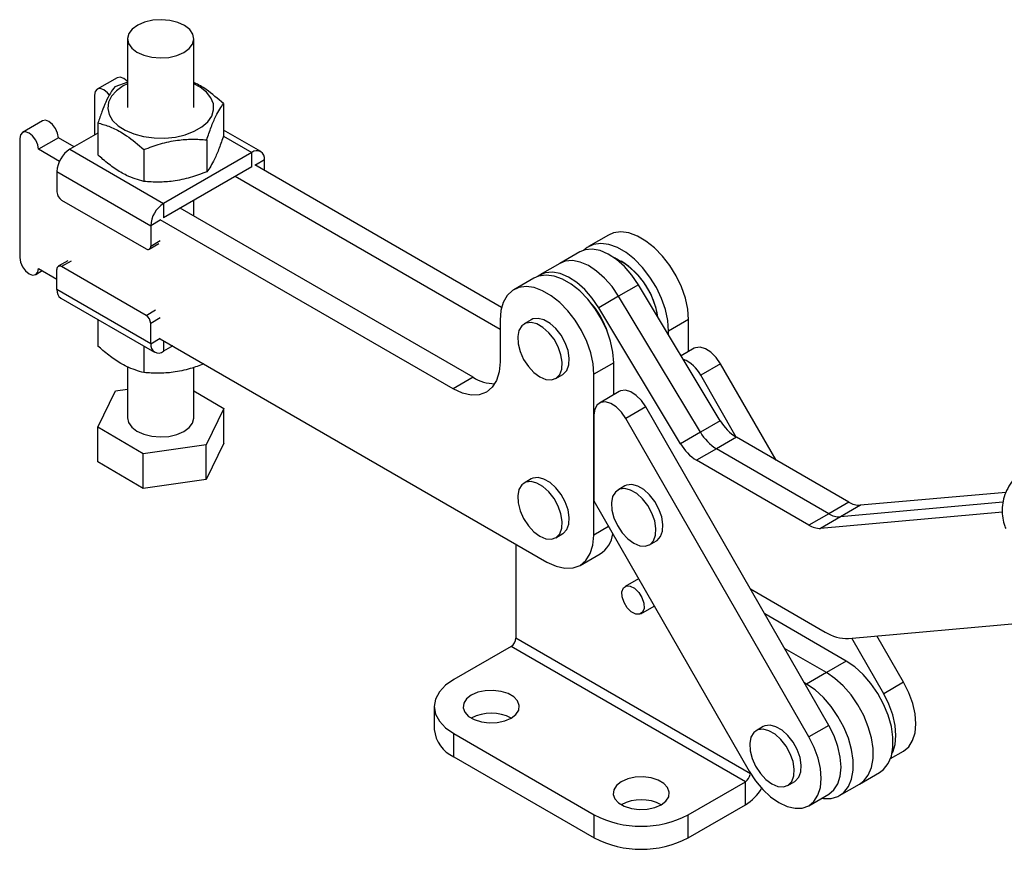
# Model space of a CAD drawing. Extents: x 48 to 629, y 23 to 401.
# Tile 13 of 14: x 401 to 550, y 234 to 359. Entities that reach past the tile are written whole.
import ezdxf

# ---------------------------------------------------------------- set-up
doc = ezdxf.new("R2010")
doc.units = 0
doc.header["$LTSCALE"] = 1.5
doc.layers.get('0').update_dxf_attribs({"linetype": 'CONTINUOUS'})

msp = doc.modelspace()

# ---------------------------------------------------------------- linework, layer by layer
at = {"color": 7, "linetype": 'CONTINUOUS'}
for p, q in [((417.463306, 356.352557), (417.463449, 345.982408)), ((427.463448, 345.982545), (427.463311, 356.352692)), ((415.877505, 350.488647), (412.872302, 348.75378)), ((417.505639, 349.829692), (415.52324, 349.133221)), ((412.458009, 347.838063), (412.458088, 341.838027)), ((431.943977, 346.593389), (431.944046, 341.772272)), ((404.599153, 343.977793), (401.593949, 342.242926)), ((412.982945, 343.660297), (412.983009, 338.839181)), ((412.982962, 342.14103), (408.745665, 339.694891)), ((437.556299, 339.341449), (431.944035, 342.581238)), ((401.179656, 341.327209), (401.179898, 323.363171)), ((407.013287, 341.429311), (404.008083, 339.694444)), ((409.381729, 340.062081), (407.013287, 341.429311)), ((429.403683, 341.120465), (429.403746, 336.299351)), ((407.174929, 337.866321), (404.008083, 339.694444)), ((408.745665, 339.694891), (422.887803, 331.531066)), ((419.923162, 339.65392), (419.92323, 334.832803)), ((436.18141, 339.205302), (422.887803, 331.531066)), ((436.181442, 337.041452), (436.18141, 339.205302)), ((473.881753, 315.849686), (436.676417, 337.327194)), ((438.126007, 336.490389), (438.125986, 338.082357)), ((406.801153, 336.326824), (420.943291, 328.162999)), ((406.801153, 336.326824), (406.801195, 333.264773)), ((436.181442, 337.041452), (422.887835, 329.367216)), ((473.657922, 312.509217), (433.671213, 335.592327)), ((407.508314, 332.040034), (420.236236, 324.692592)), ((422.887803, 331.531066), (422.887835, 329.367216)), ((427.463674, 329.623925), (427.463643, 332.008772)), ((469.592235, 305.304391), (425.398064, 330.81634)), ((466.587031, 303.569524), (422.39286, 329.081473)), ((420.943291, 328.162999), (420.943333, 325.100948)), ((420.736187, 324.643089), (422.185756, 325.479907)), ((490.012933, 326.764795), (487.00773, 325.029928)), ((485.681318, 324.220047), (482.676114, 322.48518)), ((408.458074, 322.882821), (407.008505, 322.046003)), ((482.676114, 322.48518), (479.67091, 320.750312)), ((492.008225, 322.778765), (491.902177, 322.840005)), ((403.594033, 320.81469), (404.594308, 321.392136)), ((404.008326, 321.730406), (406.801376, 320.118063)), ((406.801395, 318.526096), (406.801353, 321.588148)), ((420.236373, 314.649061), (407.508451, 321.996503)), ((478.734581, 320.253941), (475.729377, 318.519074)), ((420.943533, 310.36227), (406.801395, 318.526096)), ((494.537182, 319.268123), (491.531978, 317.533256)), ((506.876101, 298.765927), (494.537182, 319.268123)), ((407.371083, 317.267004), (421.513221, 309.103178)), ((491.531978, 317.533256), (488.526774, 315.798389)), ((503.870897, 297.031059), (491.531978, 317.533256)), ((500.865693, 295.296192), (488.526774, 315.798389)), ((412.983346, 314.027215), (412.983404, 310.015063)), ((420.943533, 310.36227), (420.943491, 313.424322)), ((473.657903, 313.940497), (473.657988, 307.653083)), ((478.347915, 313.983142), (477.287254, 313.370836)), ((502.083595, 314.022396), (499.078391, 312.287529)), ((502.08366, 309.198778), (502.083595, 314.022396)), ((499.078399, 311.722491), (499.078391, 312.287529)), ((422.393103, 311.117434), (480.729412, 277.44166)), ((419.923567, 310.020836), (419.923625, 306.008684)), ((424.267301, 310.035516), (422.888109, 309.239326)), ((502.912614, 309.677322), (500.980522, 308.561949)), ((490.805242, 307.511541), (487.800038, 305.776674)), ((490.805308, 302.687924), (490.805242, 307.511541)), ((417.463981, 306.884335), (417.464086, 299.19425)), ((427.464085, 299.194387), (427.463985, 306.806899)), ((506.919227, 307.356314), (503.914023, 305.621447)), ((515.281476, 292.806714), (506.919227, 307.356314)), ((469.592235, 305.304391), (466.587031, 303.569524)), ((482.049367, 305.121722), (483.110027, 305.734028)), ((487.800369, 281.52522), (487.800038, 305.776674)), ((509.291469, 296.26515), (503.914023, 305.621447)), ((412.947088, 297.808756), (415.627119, 303.259426)), ((415.627119, 303.259426), (417.464028, 303.526859)), ((427.464034, 303.265619), (431.981089, 300.579879)), ((491.634261, 303.166468), (488.629057, 301.4316)), ((431.981089, 300.579879), (429.301058, 295.129209)), ((431.981158, 295.353978), (431.981089, 300.579879)), ((495.640874, 300.845459), (492.63567, 299.110592)), ((523.251176, 252.805886), (495.640874, 300.845459)), ((487.800467, 299.600269), (487.800299, 286.667095)), ((520.245973, 251.071019), (492.63567, 299.110592)), ((506.876101, 298.765927), (503.870897, 297.031059)), ((412.947161, 292.582853), (412.947088, 297.808756)), ((419.784057, 293.743647), (412.947088, 297.808756)), ((503.870897, 297.031059), (500.865693, 295.296192)), ((509.295986, 296.262539), (506.290782, 294.527671)), ((526.248413, 286.474768), (509.295986, 296.262539)), ((429.301058, 295.129209), (419.784057, 293.743647)), ((429.301132, 289.903305), (429.301058, 295.129209)), ((431.981158, 295.353978), (429.301132, 289.903305)), ((506.290782, 294.527671), (503.285578, 292.792804)), ((523.243209, 284.7399), (506.290782, 294.527671)), ((419.784131, 288.517745), (419.784057, 293.743647)), ((520.238005, 283.005033), (503.285578, 292.792804)), ((419.784131, 288.517745), (412.947161, 292.582853)), ((429.301132, 289.903305), (419.784131, 288.517745)), ((478.348241, 289.976654), (477.287581, 289.364348)), ((492.489031, 288.916118), (491.428371, 288.303812)), ((549.946601, 287.959666), (528.016213, 286.001077)), ((487.800299, 286.667095), (511.215484, 245.926669)), ((526.248413, 286.474768), (523.243209, 284.7399)), ((549.520837, 286.455169), (525.011009, 284.26621)), ((528.016213, 286.001077), (525.011009, 284.26621)), ((523.243209, 284.7399), (520.238005, 283.005033)), ((549.430656, 284.980638), (522.005805, 282.531342)), ((525.011009, 284.26621), (522.005805, 282.531342)), ((482.049694, 281.115233), (483.110354, 281.727539)), ((476.026681, 280.156403), (476.026681, 265.955251)), ((496.190484, 280.054698), (497.251144, 280.667004)), ((485.728895, 276.946644), (488.734098, 278.681511)), ((494.540828, 274.939148), (492.513823, 273.768983)), ((511.413635, 273.402198), (522.700227, 266.885693)), ((494.89488, 269.644425), (496.913997, 270.810037)), ((525.87771, 262.52198), (513.589988, 269.615531)), ((526.235826, 265.938312), (555.256109, 268.530097)), ((511.406997, 245.53063), (476.026681, 265.955251)), ((531.524326, 257.581873), (526.697824, 265.979574)), ((534.529529, 259.31674), (530.504721, 266.319564)), ((475.319575, 264.730506), (466.657332, 259.7299)), ((510.674914, 244.320303), (475.319575, 264.730506)), ((522.872506, 260.787113), (516.574379, 264.422944)), ((525.87771, 262.52198), (522.872506, 260.787113)), ((522.872506, 260.787113), (519.867302, 259.052245)), ((519.867302, 259.052245), (519.558769, 259.230358)), ((534.529529, 259.31674), (531.524326, 257.581873)), ((463.7284, 255.647859), (463.7284, 252.177559)), ((513.349671, 252.623402), (512.289011, 252.011096)), ((523.251176, 252.805886), (520.245973, 251.071019)), ((466.657333, 251.565819), (487.870536, 239.319697)), ((466.657333, 248.095519), (466.657333, 251.565819)), ((466.657333, 248.095519), (487.870536, 235.849398)), ((532.556971, 247.820404), (534.513919, 248.950126)), ((511.406997, 245.53063), (511.374407, 245.421149)), ((511.406997, 245.53063), (511.41606, 245.587672)), ((527.8721, 243.961216), (530.877304, 245.696084)), ((502.012672, 239.319697), (510.674914, 244.320303)), ((510.674914, 240.850004), (510.674914, 244.320303)), ((517.051125, 243.761979), (518.111785, 244.374285)), ((524.866896, 242.226349), (527.8721, 243.961216)), ((520.230363, 240.704404), (523.235566, 242.439271)), ((502.012672, 235.849397), (510.674914, 240.850004)), ((487.870536, 235.849398), (487.870536, 239.319697)), ((502.012672, 235.849397), (502.012672, 239.319697))]:
    msp.add_line(p, q, dxfattribs=at)
at = {"color": 8, "linetype": 'CONTINUOUS'}
for p, q in [((431.908911, 341.671686), (436.18141, 339.205302)), ((438.125986, 338.082357), (436.74714, 337.286367)), ((422.39286, 328.999817), (420.943291, 328.162999)), ((420.943333, 325.100948), (422.392902, 325.937766)), ((408.95802, 322.833321), (407.508451, 321.996503)), ((420.236373, 314.649061), (421.685942, 315.48588)), ((422.39306, 314.261141), (420.943491, 313.424322)), ((420.943533, 310.36227), (422.393103, 311.199089)), ((422.888088, 310.831694), (422.888109, 309.239326)), ((490.019317, 282.806192), (487.800369, 281.52522))]:
    msp.add_line(p, q, dxfattribs=at)
at = {"color": 7, "linetype": 'CONTINUOUS', "flags": 128}
for points in [[(423.685938, 353.553865), (424.899088, 353.831916), (425.946242, 354.28175), (426.756042, 354.872708), (427.273301, 355.56452), (427.462761, 356.310045), (427.311524, 357.058466), (426.829886, 357.758787), (426.050672, 358.363279), (425.026982, 358.830753), (423.828586, 359.129343), (422.537147, 359.238704), (421.240679, 359.151384), (420.027529, 358.873333), (418.980375, 358.423499), (418.170575, 357.832538), (417.653316, 357.140726), (417.463856, 356.395204), (417.615093, 355.646783), (418.096731, 354.946462), (418.875946, 354.34197), (419.899636, 353.874495), (421.098031, 353.575906), (422.38947, 353.466545), (423.685938, 353.553865)], [(417.463396, 349.904575), (417.4186, 349.952916), (416.877402, 350.389644), (416.336205, 350.57775), (415.877505, 350.488647)], [(417.4634, 349.58751), (416.806596, 349.248004), (415.783678, 348.523792), (415.034224, 347.69554), (414.588931, 346.797149), (414.466016, 345.865409), (414.670521, 344.938463), (415.194069, 344.054255), (416.015221, 343.248995), (417.100372, 342.555636), (418.405084, 342.002577), (419.875944, 341.612457), (421.452743, 341.401239), (423.070914, 341.377584), (424.664217, 341.542452), (426.167423, 341.889095), (427.518988, 342.403319), (428.663577, 343.064076), (429.55433, 343.844315), (430.154782, 344.712088), (430.440352, 345.63187), (430.399349, 346.566005), (430.033443, 347.476257), (429.357626, 348.325345), (428.399559, 349.078518), (427.463399, 349.587648)], [(414.704588, 347.861419), (414.413396, 348.218049), (413.872199, 348.654776), (413.331002, 348.842882), (412.872207, 348.753722), (412.565652, 348.400878), (412.458009, 347.838063)], [(407.013287, 341.429311), (406.905628, 342.116413), (406.599057, 342.823196), (406.140247, 343.442062), (405.59905, 343.878789), (405.057852, 344.066895), (404.599153, 343.977793)], [(404.008083, 339.694444), (403.900425, 340.381546), (403.593854, 341.088329), (403.135043, 341.707195), (402.593846, 342.143922), (402.052649, 342.332028), (401.593854, 342.242868), (401.287299, 341.890024), (401.179656, 341.327209)], [(502.083595, 314.022396), (501.963176, 315.592299), (501.606061, 317.247744), (501.024411, 318.932363), (500.238034, 320.588782), (499.273709, 322.160593), (498.164273, 323.594273), (496.947509, 324.840999), (495.664852, 325.858316), (494.35998, 326.611578), (493.07733, 327.075136), (491.860581, 327.233202), (490.751168, 327.080395), (490.012933, 326.764795)], [(499.078391, 312.287529), (498.957972, 313.857432), (498.600857, 315.512877), (498.019208, 317.197496), (497.23283, 318.853915), (496.268505, 320.425725), (495.15907, 321.859406), (493.942305, 323.106132), (492.659648, 324.123449), (491.354777, 324.876711), (490.072126, 325.340269), (488.855378, 325.498335), (487.745965, 325.345528), (486.781666, 324.887052), (486.307935, 324.492689)], [(494.537182, 319.268123), (493.548392, 320.717384), (492.430193, 322.001716), (491.225557, 323.07176), (489.980779, 323.886396), (488.743692, 324.414317), (487.561838, 324.635238), (486.480636, 324.540668), (485.681318, 324.220047)], [(401.179898, 323.363171), (401.287557, 322.67607), (401.594128, 321.969286), (402.052939, 321.350421), (402.594136, 320.913693), (403.135328, 320.725591), (403.594128, 320.814747), (403.900683, 321.167592), (404.008326, 321.730406)], [(491.531978, 317.533256), (490.543188, 318.982516), (489.424989, 320.266849), (488.220353, 321.336893), (486.975575, 322.151528), (485.738488, 322.679449), (484.556634, 322.90037), (483.475432, 322.8058), (482.676114, 322.48518)], [(491.531978, 317.533256), (490.543188, 318.982516), (489.424989, 320.266849), (488.220353, 321.336893), (486.975575, 322.151528), (485.738488, 322.679449), (484.556634, 322.90037), (483.475432, 322.8058), (482.676114, 322.48518)], [(488.526774, 315.798389), (487.537984, 317.247649), (486.419785, 318.531981), (485.215149, 319.602025), (483.970371, 320.416661), (482.733284, 320.944582), (481.55143, 321.165503), (480.470228, 321.070933), (479.531226, 320.664506), (479.336847, 320.526435)], [(490.805242, 307.511541), (490.684823, 309.081445), (490.327708, 310.73689), (489.746058, 312.421508), (488.959681, 314.077927), (487.995356, 315.649738), (486.885921, 317.083419), (485.669156, 318.330145), (484.386499, 319.347461), (483.081628, 320.100723), (481.798977, 320.564282), (480.582229, 320.722347), (479.472816, 320.569541), (478.734581, 320.253941)], [(487.800038, 305.776674), (487.679619, 307.346578), (487.322505, 309.002023), (486.740855, 310.686641), (485.954478, 312.34306), (484.990152, 313.914871), (483.880717, 315.348552), (482.663953, 316.595278), (481.381296, 317.612594), (480.076424, 318.365856), (478.793774, 318.829415), (477.577025, 318.98748), (476.467612, 318.834674), (475.503313, 318.376197), (474.716969, 317.627664), (474.135355, 316.614565), (473.778281, 315.371397), (473.657903, 313.940497)], [(479.66831, 305.357502), (480.576877, 304.977205), (481.418059, 304.913524), (482.129471, 305.171185), (482.658349, 305.731076), (482.96547, 306.551673), (483.028055, 307.572118), (482.841464, 308.716726), (482.419535, 309.90061), (481.79356, 311.035965), (481.009964, 312.038587), (480.126864, 312.834117), (479.209756, 313.363552), (478.326656, 313.587628), (477.543061, 313.489726), (476.917085, 313.077107), (476.495156, 312.380372), (476.308565, 311.451198), (476.37115, 310.358493), (476.678272, 309.183301), (477.20715, 308.01278), (477.918561, 306.933741), (478.759743, 306.026214), (479.66831, 305.357502)], [(483.110027, 305.734028), (483.190131, 305.783491), (483.719009, 306.343382), (484.02613, 307.163979), (484.088716, 308.184425), (483.902124, 309.329033), (483.480195, 310.512917), (482.85422, 311.648271), (482.070624, 312.650893), (481.187525, 313.446423), (480.270416, 313.975859), (479.387316, 314.199934), (478.603721, 314.102032), (478.347915, 313.983142)], [(506.919227, 307.356314), (506.253168, 308.315059), (505.471319, 309.092269), (504.641203, 309.620824), (503.834514, 309.855073), (503.12092, 309.774787), (502.912614, 309.677322)], [(473.657988, 307.653083), (473.522141, 306.138511), (473.119778, 304.83901), (472.46636, 303.804516), (471.586999, 303.074787), (470.515488, 302.677864), (469.293004, 302.629003), (467.966527, 302.930078), (466.587031, 303.569524)], [(495.640874, 300.845459), (494.974815, 301.804205), (494.192966, 302.581415), (493.36285, 303.109969), (492.556161, 303.344219), (491.842567, 303.263932), (491.634261, 303.166468)], [(492.63567, 299.110592), (491.969611, 300.069337), (491.187762, 300.846548), (490.357647, 301.375102), (489.550957, 301.609352), (488.837364, 301.529065), (488.278495, 301.141177), (487.922618, 300.479188), (487.800467, 299.600269)], [(417.464086, 299.19425), (417.615872, 298.488476), (418.097511, 297.788154), (418.876725, 297.183661), (419.90041, 296.716191), (421.098811, 296.4176), (422.39025, 296.308237), (423.686718, 296.395558), (424.899868, 296.67361), (425.947021, 297.123443), (426.756822, 297.714402), (427.274081, 298.406215), (427.463541, 299.151737), (427.464085, 299.194387)], [(483.110354, 281.727539), (483.190458, 281.777003), (483.719336, 282.336894), (484.026458, 283.157492), (484.089043, 284.177936), (483.902452, 285.322545), (483.480522, 286.506428), (482.854547, 287.641783), (482.070952, 288.644405), (481.187852, 289.439934), (480.270743, 289.969369), (479.387644, 290.193446), (478.604048, 290.095544), (478.348241, 289.976654)], [(479.668637, 281.351015), (480.577204, 280.970717), (481.418386, 280.907036), (482.129797, 281.164697), (482.658676, 281.724588), (482.965797, 282.545186), (483.028383, 283.56563), (482.841791, 284.710239), (482.419862, 285.894122), (481.793886, 287.029477), (481.010291, 288.032099), (480.127192, 288.827628), (479.210083, 289.357063), (478.326983, 289.581139), (477.543388, 289.483238), (476.917413, 289.070618), (476.495483, 288.373884), (476.308891, 287.44471), (476.371477, 286.352006), (476.678598, 285.176813), (477.207477, 284.006292), (477.918889, 282.927253), (478.760071, 282.019725), (479.668637, 281.351015)], [(493.809428, 280.29048), (494.717994, 279.910182), (495.559177, 279.846501), (496.270588, 280.104162), (496.799466, 280.664053), (497.106587, 281.48465), (497.169173, 282.505095), (496.982582, 283.649703), (496.560652, 284.833587), (495.934677, 285.968942), (495.151081, 286.971564), (494.267982, 287.767092), (493.350873, 288.296528), (492.467774, 288.520605), (491.684178, 288.422703), (491.058203, 288.010084), (490.636274, 287.313349), (490.449682, 286.384175), (490.512268, 285.29147), (490.819389, 284.116278), (491.348267, 282.945757), (492.059679, 281.866718), (492.900861, 280.95919), (493.809428, 280.29048)], [(497.251144, 280.667004), (497.331248, 280.716468), (497.860127, 281.276359), (498.167247, 282.096957), (498.229834, 283.117401), (498.043242, 284.262009), (497.621313, 285.445893), (496.995337, 286.581248), (496.211742, 287.58387), (495.328642, 288.379399), (494.411534, 288.908834), (493.528434, 289.132911), (492.744839, 289.035009), (492.489031, 288.916118)], [(480.729412, 277.44166), (482.108907, 276.802216), (483.435384, 276.501139), (484.657868, 276.550001), (485.72938, 276.946924), (486.608741, 277.676653), (487.262158, 278.711146), (487.664522, 280.010649), (487.800369, 281.52522)], [(492.070003, 272.182433), (492.039397, 272.95794), (492.262265, 273.542958), (492.704677, 273.848423), (493.299281, 273.827831), (493.955553, 273.484316), (494.573582, 272.870176), (495.059279, 272.078908), (495.3387, 271.230975), (495.369306, 270.455468), (495.146438, 269.87045), (494.704025, 269.564985), (494.109422, 269.585577), (493.45315, 269.929092), (492.835121, 270.543232), (492.349424, 271.3345), (492.070003, 272.182433)], [(530.877304, 245.696084), (531.520544, 246.178276), (532.207472, 247.062843), (532.678845, 248.195791), (532.918613, 249.538537), (532.918613, 251.045354), (532.678845, 252.66493), (532.207472, 254.342114), (531.520544, 256.019791), (530.641458, 257.640828), (529.600146, 259.150025), (528.432076, 260.495985), (527.177016, 261.632875), (525.87771, 262.52198)], [(527.8721, 243.961216), (528.51534, 244.443409), (529.202268, 245.327976), (529.673641, 246.460923), (529.913409, 247.803669), (529.913409, 249.310487), (529.673641, 250.930063), (529.202268, 252.607247), (528.51534, 254.284924), (527.636254, 255.905961), (526.594942, 257.415158), (525.426872, 258.761117), (524.171812, 259.898008), (522.872506, 260.787113)], [(527.8721, 243.961216), (528.51534, 244.443409), (529.202268, 245.327976), (529.673641, 246.460923), (529.913409, 247.803669), (529.913409, 249.310487), (529.673641, 250.930063), (529.202268, 252.607247), (528.51534, 254.284924), (527.636254, 255.905961), (526.594942, 257.415158), (525.426872, 258.761117), (524.171812, 259.898008), (522.872506, 260.787113)], [(466.657332, 259.7299), (465.413703, 258.855098), (464.489605, 257.857044), (463.920548, 256.774092), (463.7284, 255.647859), (463.920546, 254.521627), (464.489604, 253.438675), (465.413704, 252.440621), (466.657333, 251.565819)], [(522.18731, 241.834126), (522.421668, 241.798218), (523.589738, 241.79555), (524.63105, 242.102475), (525.510136, 242.708541), (526.197064, 243.593108), (526.668437, 244.726056), (526.908205, 246.068802), (526.908205, 247.57562), (526.668437, 249.195196), (526.197064, 250.872379), (525.510136, 252.550057), (524.63105, 254.171094), (523.589738, 255.68029), (522.421668, 257.02625), (521.166608, 258.16314), (519.867302, 259.052245)], [(534.513919, 248.950126), (535.293696, 249.593302), (535.88552, 250.51986), (536.251715, 251.68563), (536.378209, 253.045812), (536.260142, 254.548134), (535.902049, 256.134865), (535.317691, 257.745027), (534.529529, 259.31674)], [(475.319391, 253.912992), (476.044322, 254.472034), (476.467061, 255.126336), (476.553358, 255.822888), (476.296223, 256.50526), (475.716487, 257.11817), (474.861116, 257.611965), (473.799409, 257.94664), (472.617378, 258.09508), (471.410784, 258.045262), (470.277378, 257.80122), (469.308983, 257.382726), (468.58405, 256.823683), (468.161312, 256.169382), (468.075015, 255.47283), (468.332149, 254.790458), (468.911886, 254.177548), (469.767257, 253.683753), (470.828963, 253.349078), (472.010995, 253.200637), (473.217589, 253.250456), (474.350995, 253.494497), (475.319391, 253.912992)], [(532.773171, 248.567453), (532.880316, 248.784993), (533.246512, 249.950763), (533.373005, 251.310945), (533.254938, 252.813267), (532.896846, 254.399998), (532.312487, 256.01016), (531.524326, 257.581873)], [(518.111785, 244.374285), (518.191888, 244.42375), (518.720768, 244.983641), (519.027887, 245.80424), (519.090472, 246.824684), (518.903883, 247.969292), (518.481953, 249.153176), (517.855978, 250.28853), (517.072381, 251.291153), (516.189283, 252.086681), (515.272173, 252.616117), (514.389073, 252.840194), (513.605479, 252.742291), (513.349671, 252.623402)], [(523.235566, 242.439271), (524.015344, 243.082448), (524.607167, 244.009005), (524.973363, 245.174775), (525.099856, 246.534957), (524.981789, 248.037279), (524.623696, 249.62401), (524.039338, 251.234172), (523.251176, 252.805886)], [(511.215484, 245.926669), (512.177164, 244.453803), (513.275408, 243.136384), (514.468006, 242.025043), (515.709133, 241.162484), (516.951088, 240.581861), (518.146143, 240.305481), (519.248378, 240.343968), (520.215432, 240.695842), (521.01014, 241.34758), (521.601963, 242.274138), (521.968159, 243.439908), (522.094652, 244.80009), (521.976586, 246.302412), (521.618493, 247.889143), (521.034135, 249.499305), (520.245973, 251.071019)], [(514.670068, 243.997762), (515.578635, 243.617463), (516.419815, 243.553784), (517.131228, 243.811444), (517.660108, 244.371334), (517.967226, 245.191934), (518.029812, 246.212378), (517.843222, 247.356986), (517.421293, 248.54087), (516.795317, 249.676224), (516.011721, 250.678847), (515.128623, 251.474375), (514.211513, 252.003811), (513.328413, 252.227888), (512.544818, 252.129985), (511.918843, 251.717366), (511.496913, 251.020632), (511.310321, 250.091458), (511.372907, 248.998754), (511.680028, 247.823561), (512.208908, 246.653039), (512.920318, 245.574001), (513.7615, 244.666473), (514.670068, 243.997762)], [(497.946808, 240.850462), (498.671739, 241.409505), (499.094478, 242.063806), (499.180774, 242.760358), (498.92364, 243.44273), (498.343904, 244.05564), (497.488533, 244.549435), (496.426826, 244.88411), (495.244795, 245.032551), (494.038201, 244.982733), (492.904795, 244.738691), (491.9364, 244.320197), (491.211467, 243.761153), (490.788729, 243.106853), (490.702432, 242.4103), (490.959567, 241.727928), (491.539303, 241.115018), (492.394674, 240.621223), (493.456381, 240.286548), (494.638412, 240.138108), (495.845006, 240.187926), (496.978411, 240.431968), (497.946808, 240.850462)]]:
    msp.add_lwpolyline(points, dxfattribs=at)
at = {"color": 7, "linetype": 'CONTINUOUS'}
for centre, radius, start, end in [((411.022959, 336.13477), 4.226172, 122.60572534, 177.39534996), ((436.940504, 338.274647), 1.200975, 350.78664184, 129.20260667), ((408.336421, 333.334654), 1.536816, 182.60618095, 237.39486672), ((425.165076, 327.970957), 4.226151, 122.60557629, 177.39549901), ((420.51226, 325.031009), 0.43671, 230.79811994, 9.21558921), ((485.80916, 312.716092), 11.757581, 8.46633221, 64.39224483), ((485.403854, 312.513783), 12.206047, 8.92914844, 57.24323638), ((407.232426, 321.658086), 0.43671, 50.79808447, 189.21548605), ((408.148987, 318.377399), 1.35577, 173.70333078, 234.9862528), ((477.402176, 307.938065), 13.153614, 17.89592437, 42.09872329), ((476.906369, 307.651845), 13.687072, 21.71721642, 38.27740669), ((419.408267, 313.354442), 1.536814, 2.6061811, 57.39489738), ((422.129016, 310.169983), 1.200976, 170.78677773, 309.20247078), ((499.433161, 303.36082), 5.018821, 26.77126965, 68.04979439), ((472.902216, 310.515537), 6.173493, 237.57737013, 269.59009782), ((513.064866, 302.326979), 7.140161, 209.91638432, 238.14020821), ((510.059662, 300.592112), 7.140161, 209.91638432, 238.14020821), ((507.054458, 298.857245), 7.140161, 209.91638432, 238.14020821), ((527.890301, 289.066712), 3.06822, 237.64745639, 272.35192278), ((524.885097, 287.331845), 3.06822, 237.64745639, 272.35192278), ((521.879893, 285.596977), 3.06822, 237.64745639, 272.35192278), ((486.533325, 282.209739), 4.158341, 301.95433308, 352.85529566), ((474.491466, 266.025111), 1.536804, 302.60548182, 357.39453344), ((525.984007, 272.069602), 6.136459, 237.64752614, 272.35187601), ((472.314186, 248.252903), 6.407942, 62.03675647, 117.96322903), ((468.732965, 252.67662), 5.029387, 185.69476997, 245.62538629), ((509.82715, 245.631641), 1.56151, 302.88219617, 352.25291122), ((506.718337, 247.206982), 7.487702, 301.89809273, 328.65212856), ((494.941603, 235.190373), 6.407942, 62.03675938, 117.96322612), ((494.941604, 252.966806), 15.370218, 242.60966714, 297.39032978), ((494.941604, 249.496507), 15.370218, 242.60966714, 297.39032978)]:
    msp.add_arc(centre, radius, start, end, dxfattribs=at)
for points, knots in [([(415.52324, 349.133221), (415.302759, 348.837261), (414.857015, 348.238922), (414.196587, 346.948499), (413.56527, 345.393981), (413.178236, 344.241711), (412.982945, 343.660297)], [0, 0, 0, 0, 0.2646050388, 0.5349477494, 0.7653431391, 1, 1, 1, 1]), ([(431.943977, 346.593389), (431.076983, 347.326799), (429.635797, 348.545931), (428.104453, 349.49089), (427.493283, 349.724488), (427.463399, 349.73591)], [0, 0, 0, 0, 0.589509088, 0.9799284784, 1, 1, 1, 1]), ([(429.403683, 341.120465), (429.62416, 341.774527), (430.069897, 343.096834), (430.730318, 344.652104), (431.361642, 345.817877), (431.748683, 346.333311), (431.943977, 346.593389)], [0, 0, 0, 0, 0.2646048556, 0.5349476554, 0.7653430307, 1, 1, 1, 1]), ([(412.982945, 343.660297), (413.2348, 343.594787), (414.055961, 343.381195), (415.495749, 342.83319), (417.595968, 341.653029), (419.054555, 340.400072), (419.923162, 339.65392)], [0, 0, 0, 0, 0.1113111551, 0.3629251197, 0.6206139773, 1, 1, 1, 1]), ([(431.944046, 341.772272), (431.723568, 341.118211), (431.277832, 339.795905), (430.61741, 338.240634), (429.986089, 337.074862), (429.599042, 336.559429), (429.403746, 336.299351)], [0, 0, 0, 0, 0.2646049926, 0.5349478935, 0.765343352, 1, 1, 1, 1]), ([(419.923162, 339.65392), (420.746002, 339.960256), (422.409526, 340.579572), (424.87426, 341.093267), (427.230387, 341.263364), (428.674839, 341.168388), (429.403683, 341.120465)], [0, 0, 0, 0, 0.2646050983, 0.5349477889, 0.7653431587, 1, 1, 1, 1]), ([(419.92323, 334.832803), (419.054629, 335.089469), (417.610771, 335.51612), (415.511206, 336.754447), (414.070577, 337.866436), (413.234863, 338.613917), (412.983009, 338.839181)], [0, 0, 0, 0, 0.3793839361, 0.6306426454, 0.8886888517, 1, 1, 1, 1]), ([(429.403746, 336.299351), (428.580907, 335.993014), (426.917386, 335.373697), (424.452653, 334.860001), (422.096526, 334.689904), (420.652074, 334.78488), (419.92323, 334.832803)], [0, 0, 0, 0, 0.2646047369, 0.5349475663, 0.7653430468, 1, 1, 1, 1]), ([(419.923625, 306.008684), (419.055023, 306.265351), (417.611164, 306.692003), (415.511598, 307.93033), (414.07097, 309.042316), (413.235256, 309.7898), (412.983404, 310.015063)], [0, 0, 0, 0, 0.379384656, 0.6306426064, 0.8886895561, 1, 1, 1, 1]), ([(428.964694, 307.323854), (428.287118, 307.073328), (426.768409, 306.511801), (424.452691, 306.03743), (422.097, 305.865423), (420.652495, 305.96064), (419.923625, 306.008684)], [0, 0, 0, 0, 0.2284744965, 0.5120995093, 0.7538145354, 1, 1, 1, 1]), ([(551.757369, 290.45927), (551.681064, 290.400652), (551.219871, 290.046363), (550.572799, 289.197236), (549.893176, 287.96868), (549.505798, 286.669728), (549.362799, 285.366697), (549.465858, 284.085815), (549.670473, 283.115681), (549.895298, 282.609901), (549.947778, 282.491839)], [0, 0, 0, 0, 0.0328294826, 0.1984224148, 0.358944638, 0.5125200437, 0.6597872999, 0.8074526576, 0.9550548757, 1, 1, 1, 1])]:
    msp.add_open_spline(points, degree=3, knots=knots, dxfattribs=at)

doc.saveas('drawing.dxf')
